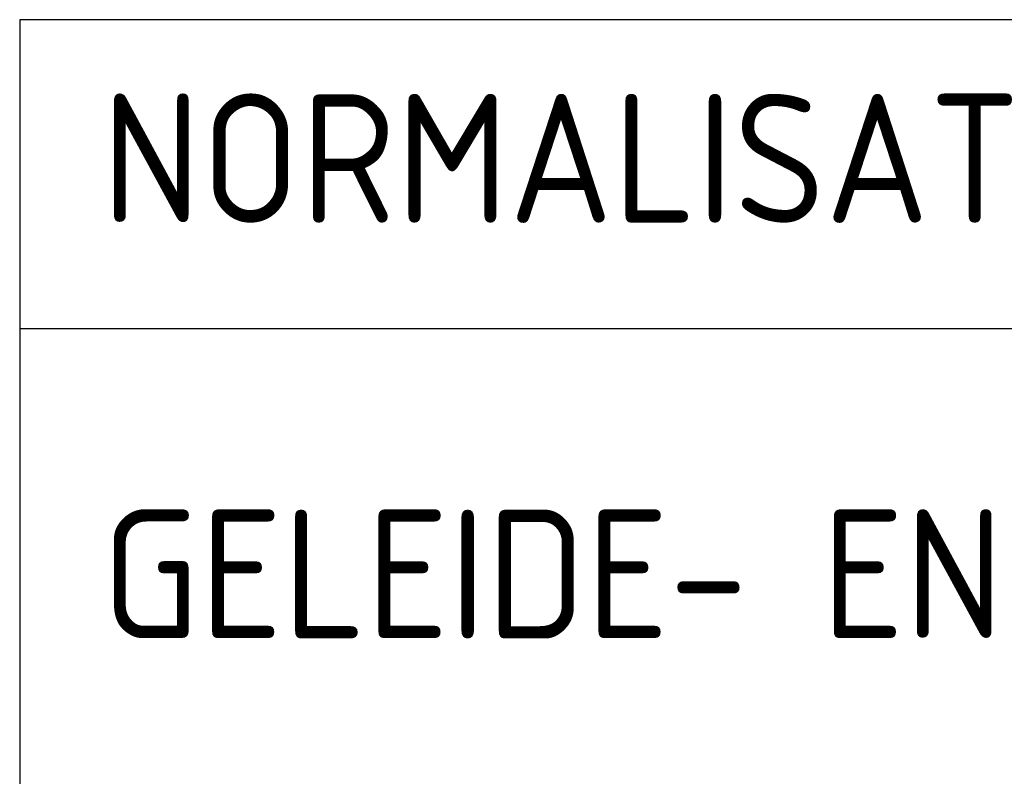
# Model space of a CAD drawing. Extents: x -227 to 124577, y 209 to 450552.
# Tile 7 of 14: x 57 to 67, y 313 to 320. Entities that reach past the tile are written whole.
import ezdxf
from ezdxf.enums import TextEntityAlignment as Align

# ---------------------------------------------------------------- set-up
doc = ezdxf.new("R2010")
doc.units = 0
doc.header["$LTSCALE"] = 4
doc.header["$MEASUREMENT"] = 0
for name, color, linetype in [('A3$0$PROVXREF', 7, 'CONTINUOUS'), ('A4-STEMP-35', 2, 'CONTINUOUS'), ('A4-STEMP-50', 9, 'CONTINUOUS'), ('A4LOGO$0$A4-LOGO-25', 7, 'CONTINUOUS'), ('A4LOGO$0$A4-LOGO-50', 9, 'CONTINUOUS'), ('PROVD25', 7, 'CONTINUOUS'), ('PROVD35', 2, 'CONTINUOUS'), ('PROVD50', 42, 'CONTINUOUS'), ('PROVXREF', 7, 'CONTINUOUS')]:
    doc.layers.add(name, color=color, linetype=linetype)
doc.styles.add('ISO', font='ISO', dxfattribs={"height": 5})

# ---------------------------------------------------------------- blocks, each defined once
blk = doc.blocks.new('A4LOGO')
at = {"layer": 'A4LOGO$0$A4-LOGO-25'}
blk.add_line((0, 14.5), (-40, 14.5), dxfattribs=at)
at = {"layer": 'A4LOGO$0$A4-LOGO-50', "linetype": 'Continuous'}
blk.add_3dface([(0, 17.5), (-40, 17.5), (-40, 0), (0, 0)], dxfattribs=at)
blk = doc.blocks.new('A3')
at = {"layer": 'A3$0$PROVXREF', "linetype": 'Continuous'}
blk.add_blockref('A4LOGO', (0, 0, 110), dxfattribs=at)
blk = doc.blocks.new('A4STEMP')
at = {"layer": 'PROVD25', "color": 7, "linetype": 'Continuous', "style": 'ISO'}
blk.add_attdef('ONTSTAAN', text='', height=0.9, dxfattribs=at).set_placement((-1.1374, 11.0074), align=Align.MIDDLE)
at = {"layer": 'PROVD25', "linetype": 'Continuous', "style": 'ISO'}
for tag, p in [('TYPE1', (-37.5001, 8.7501)), ('DATUM1', (-32.5001, 8.7501)), ('TYPE2', (-27.5001, 8.7501)), ('DATUM2', (-22.5001, 8.7501)), ('TYPE3', (-17.5001, 8.7501)), ('DATUM3', (-12.5001, 8.7501))]:
    blk.add_attdef(tag, text='', height=0.9, dxfattribs=at).set_placement(p, align=Align.MIDDLE)
at = {"layer": 'PROVD35', "linetype": 'Continuous', "style": 'ISO'}
blk.add_attdef('BESTEK', (-39.2059, 11.4958), '', height=1.25, dxfattribs=at)
for tag, p in [('SCHAAL', (-5.0001, 6.2501)), ('WEGNR', (-5.0001, 3.7501)), ('TEKNR', (-5.0001, 1.2501))]:
    blk.add_attdef(tag, text='', height=1.25, dxfattribs=at).set_placement(p, align=Align.MIDDLE)
at = {"layer": 'PROVD50', "linetype": 'Continuous', "style": 'ISO'}
blk.add_attdef('WEGNAAM', (-39.2059, 15.5304), '', height=1.25, dxfattribs=at)

msp = doc.modelspace()

# ---------------------------------------------------------------- block references
at = {"layer": 'PROVXREF'}
msp.add_blockref('A3', (97.1077, 302.6313), dxfattribs=at)
ref = msp.add_blockref('A4STEMP', (97.1077, 302.6313, 2.2), dxfattribs=at)
ref.add_attrib('WEGNAAM', 'NORMALISATIE', (57.9018, 318.1617, 2.2), dxfattribs={"layer": 'A4-STEMP-50', "linetype": 'Continuous', "height": 1.25, "style": 'ISO'})
ref.add_attrib('BESTEK', 'GELEIDE- EN SCHEIDINGSCONSTRUCTIE', (57.9018, 314.1271, 2.2), dxfattribs={"layer": 'A4-STEMP-35', "linetype": 'Continuous', "height": 1.25, "style": 'ISO'})

doc.saveas('drawing.dxf')
